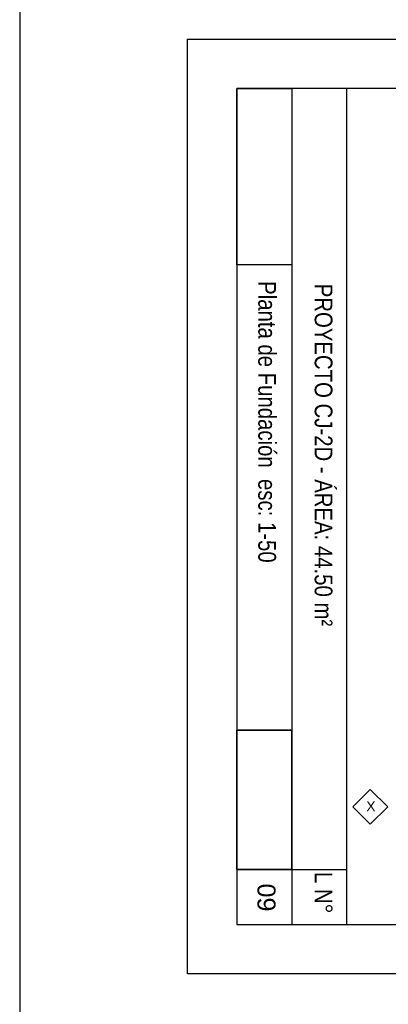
# Model space of a CAD drawing. Header units: millimetres. Extents: x 201 to 840, y 135 to 685.
# Tile 181 of 219: x 336.56 to 340.29, y 331.22 to 341.2. Entities that reach past the tile are written whole.
import ezdxf

# ---------------------------------------------------------------- set-up
doc = ezdxf.new("R2010")
doc.units = ezdxf.units.MM
doc.linetypes.add('ACAD_ISO10W100', pattern=[18, 12, -3, 0, -3])
for name, color, linetype in [('01', 1, 'Continuous'), ('ES-EJES', 2, 'ACAD_ISO10W100'), ('LAMINA', 6, 'Continuous'), ('TEXT', 4, 'Continuous'), ('TEXTO LAMINA', 2, 'Continuous')]:
    doc.layers.add(name, color=color, linetype=linetype)
doc.styles.add('ARIAL', font='arial.ttf', dxfattribs={"height": 0.06})
doc.styles.add('style4', font='swisscl.ttf', dxfattribs={"height": 0.6})
picture_1 = doc.add_image_def('image2.png', size_in_pixel=(322, 127))
picture_2 = doc.add_image_def('image1.jpg', size_in_pixel=(635, 198))
picture_3 = doc.add_image_def('image5.jpg', size_in_pixel=(635, 198))
picture_4 = doc.add_image_def('image6.png', size_in_pixel=(322, 127))

msp = doc.modelspace()

# ---------------------------------------------------------------- linework, layer by layer
msp.add_lwpolyline([(338.2564, 341.0047), (353.5039, 341.0047), (353.5039, 331.528), (338.2564, 331.528)], close=True)
at = {"layer": '01'}
msp.add_lwpolyline([(338.7564, 333.9993), (338.7564, 332.5869), (339.3134, 332.5869), (339.3134, 333.9993)], close=True, dxfattribs=at)
at = {"layer": 'ES-EJES', "color": 3, "linetype": 'ByBlock', "ltscale": 0.02}
msp.add_lwpolyline([(340.2839, 333.2224), (340.1072, 333.3992), (339.9304, 333.2224), (340.1072, 333.0456), (340.2839, 333.2224)], dxfattribs=at)
at = {"layer": 'LAMINA', "color": 2}
for p, q in [((339.8705, 332.028), (339.8705, 340.5047)), ((338.7564, 332.5869), (339.8705, 332.5869))]:
    msp.add_line(p, q, dxfattribs=at)
at = {"layer": 'LAMINA'}
msp.add_lwpolyline([(338.7564, 332.028), (352.8039, 332.028), (352.8039, 340.5047), (338.7564, 340.5047)], close=True, dxfattribs=at)
at = {"layer": 'LAMINA', "color": 1}
msp.add_lwpolyline([(339.3134, 340.5047), (339.3134, 332.028)], dxfattribs=at)
at = {"layer": 'TEXT', "color": 1, "ltscale": 0.01}
msp.add_line((336.5567, 375.8956), (336.5567, 273.5482), dxfattribs=at)

# ---------------------------------------------------------------- texts
at = {"layer": 'ES-EJES', "color": 1, "linetype": 'ByBlock', "ltscale": 0.02, "insert": (340.0667, 333.2772), "char_height": 0.1, "width": 0.56, "attachment_point": 1, "style": 'style4'}
msp.add_mtext('{\\fArial|b0|i0|c0|p34;\\C2;X}', dxfattribs=at)
at = {"layer": 'TEXTO LAMINA', "color": 4, "style": 'ARIAL'}
msp.add_text('09', height=0.18244, rotation=270, dxfattribs=at).set_placement((338.9649, 332.4449))
at = {"layer": 'TEXTO LAMINA', "char_height": 0.18, "attachment_point": 1, "rotation": 270, "style": 'ARIAL'}
for s, width, insert in [('{\\fTechnic|b0|i0|c2|p2;Planta de Fundación  esc: 1-50}', 4.338061, (339.1529, 338.5518)), ('{\\fTechnic|b0|i0|c2|p2;PROYECTO CJ-2D - ÁREA: 44.50 m²}', 4.338061, (339.7239, 338.5248)), ('{\\fTechnic|b0|i0|c2|p2;L N°}', 0.539921, (339.7239, 332.5625))]:
    msp.add_mtext_dynamic_manual_height_columns(s, width=width, gutter_width=12.5, heights=[0], dxfattribs=dict(at, insert=insert))

# ---------------------------------------------------------------- pictures from other files: only their frames are drawn
image = msp.add_image(picture_2, insert=(338.7564, 340.5047), size_in_units=(1.7866, 0.5571), rotation=-90)
image.dxf.flags = 7
image = msp.add_image(picture_1, insert=(338.7564, 333.9993), size_in_units=(1.4124, 0.5571), rotation=-90)
image.dxf.flags = 7
at = {"layer": '01'}
image = msp.add_image(picture_3, insert=(338.7564, 340.5047), size_in_units=(1.7866, 0.5571), rotation=-90, dxfattribs=at)
image.dxf.flags = 7
image = msp.add_image(picture_4, insert=(338.7564, 333.9993), size_in_units=(1.4124, 0.5571), rotation=-90, dxfattribs=at)
image.dxf.flags = 7

doc.saveas('drawing.dxf')
